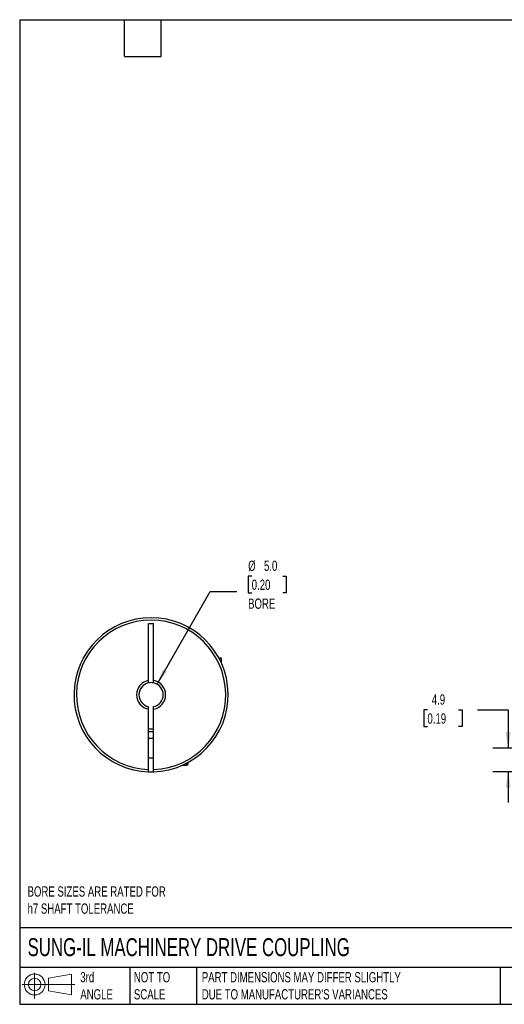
# Model space of a CAD drawing. Header units: millimetres. Extents: x 6 to 273, y 6 to 210.
# Tile 1 of 3: x 6 to 106, y 6 to 210. Entities that reach past the tile are written whole.
import ezdxf

# ---------------------------------------------------------------- set-up
doc = ezdxf.new("R2010")
doc.units = ezdxf.units.MM
doc.linetypes.add('SLD-Solid', pattern=[0])
doc.layers.add('DIMENSIONS', color=140, linetype='SLD-Solid', lineweight=25)
doc.layers.add('TEXT', color=140, linetype='SLD-Solid', lineweight=25)
doc.layers.add('SLD-DEFPOINTS', color=7, linetype='Continuous')
doc.styles.add('SLDTEXTSTYLE0', font='TXT', dxfattribs={"width": 0.7})
doc.dimstyles.new('SLDDIMSTYLE0', dxfattribs={"dimtxt": 2.158008, "dimasz": 3.302, "dimexe": 0, "dimexo": 0.0625, "dimgap": 0.539502, "dimtad": 0, "dimtih": 1, "dimtoh": 1, "dimdec": 1, "dimrnd": 1e-09, "dimzin": 12, "dimdsep": 46, "dimtxsty": 'SLDTEXTSTYLE0', "dimsah": 1, "dimcen": 0.09, "dimadec": 0, "dimazin": 3, "dimtfac": 1, "dimtdec": 1, "dimtmove": 0, "dimatfit": 0, "dimfxl": 0, "dimfrac": 2, "dimtolj": 1, "dimtzin": 12, "dimarcsym": 0})
doc.dimstyles.new('SLDDIMSTYLE3', dxfattribs={"dimtxt": 2.158008, "dimasz": 3.302, "dimexe": 0, "dimexo": 0.0625, "dimgap": 0.539502, "dimtad": 0, "dimtih": 1, "dimtoh": 1, "dimdec": 1, "dimrnd": 1e-09, "dimzin": 4, "dimdsep": 46, "dimtxsty": 'SLDTEXTSTYLE0', "dimsah": 1, "dimcen": 0, "dimadec": 0, "dimazin": 1, "dimtfac": 1, "dimtdec": 1, "dimtofl": 0, "dimtmove": 0, "dimatfit": 3, "dimfxl": 0, "dimfrac": 2, "dimtolj": 1, "dimtzin": 12, "dimarcsym": 0})

# ---------------------------------------------------------------- blocks, each defined once
blk = doc.blocks.new('Block11')
at = {"color": 7, "linetype": 'SLD-Solid', "lineweight": 18}
for p, q in [((2.59, 5.31), (2.59, 0)), ((5.48, 4.17), (10.18, 5.03)), ((5.48, 1.6), (5.48, 4.17)), ((10.18, 5.03), (10.18, 0.73)), ((0, 2.88), (10.87, 2.88)), ((5.48, 1.6), (10.18, 0.73))]:
    blk.add_line(p, q, dxfattribs=at)
for radius in [2.15, 1.29]:
    blk.add_circle((2.59, 2.88), radius, dxfattribs=at)
blk = doc.blocks.new('Block12')
at = {"layer": 'SLD-DEFPOINTS'}
blk.add_blockref('Block11', (0, 0), dxfattribs=at)
blk = doc.blocks.new('_D_1')
at = {"layer": 'DIMENSIONS'}
for p, q in [((90.46, 67.09), (89.73, 67.09)), ((89.73, 67.09), (89.73, 63.66)), ((96.87, 67.09), (97.59, 67.09)), ((97.59, 67.09), (97.59, 63.66)), ((100.76, 67.09), (107.11, 67.09)), ((107.11, 67.09), (107.11, 59.23)), ((89.73, 63.66), (90.46, 63.66)), ((97.59, 63.66), (96.87, 63.66)), ((119.82, 59.23), (103.93, 59.23)), ((115.67, 54.34), (103.93, 54.34)), ((107.11, 54.34), (107.11, 47.99))]:
    blk.add_line(p, q, dxfattribs=at)
for points in [[(107.11, 59.23), (107.62, 62.53), (106.6, 62.53)], [(107.11, 54.34), (106.6, 51.03), (107.62, 51.03)]]:
    blk.add_solid(points, dxfattribs=at)
at = {"layer": 'DIMENSIONS', "char_height": 2.117, "attachment_point": 1, "style": 'SLDTEXTSTYLE0'}
for s, insert in [('4.9', (91.35, 70.31)), ('0.19', (90.46, 66.39))]:
    blk.add_mtext(s, dxfattribs=dict(at, insert=insert))
blk = doc.blocks.new('_D_9')
at = {"layer": 'DIMENSIONS'}
for p, q in [((54.21, 94.7), (53.49, 94.7)), ((53.49, 94.7), (53.49, 91.27)), ((60.62, 94.7), (61.35, 94.7)), ((61.35, 94.7), (61.35, 91.27)), ((34.69, 72.4), (45.62, 91.57)), ((45.62, 91.57), (51.17, 91.57)), ((53.49, 91.27), (54.21, 91.27)), ((61.35, 91.27), (60.62, 91.27))]:
    blk.add_line(p, q, dxfattribs=at)
blk.add_solid([(34.69, 72.4), (36.76, 75.02), (35.88, 75.52)], dxfattribs=at)
at = {"layer": 'DIMENSIONS', "char_height": 2.117, "attachment_point": 1, "style": 'SLDTEXTSTYLE0'}
for s, insert in [('%%c', (53.48, 97.91)), ('5.0', (56.74, 97.91)), ('0.20', (54.21, 94)), ('BORE', (53.46, 90.09))]:
    blk.add_mtext(s, dxfattribs=dict(at, insert=insert))

msp = doc.modelspace()

# ---------------------------------------------------------------- linework, layer by layer
for p, q in [((32.95, 84.93), (33.95, 84.93)), ((32.95, 73.19), (32.95, 84.93)), ((33.95, 73.19), (33.95, 84.93)), ((47.43, 77.83), (47.6, 77.83)), ((47.79, 77.63), (47.52, 77.63)), ((47.6, 77.83), (47.75, 77.83)), ((47.95, 77.63), (47.79, 77.63)), ((47.95, 76.75), (47.95, 77.63)), ((32.95, 54.84), (32.95, 67.27)), ((33.95, 54.84), (33.95, 67.27)), ((33.95, 61.23), (32.95, 61.23)), ((32.95, 57.23), (33.95, 57.23)), ((39.97, 55.73), (40.85, 55.73)), ((40.85, 55.73), (40.85, 56.16)), ((41.05, 56.26), (41.05, 55.93))]:
    msp.add_line(p, q)
for centre, radius, start, end in [((33.45, 70.23), 15.9, 271.8021, 268.1979), ((33.45, 70.23), 15.4, 271.8606, 268.1394), ((47.75, 77.63), 0.2, 0, 90), ((33.45, 70.23), 3, 99.5941, 260.4059), ((33.45, 70.23), 3, 279.5941, 80.4059), ((33.45, 70.23), 2.5, 101.537, 258.463), ((33.45, 70.23), 2.5, 281.537, 78.463), ((33.45, 70.23), 7, 265.904, 274.096), ((33.45, 70.23), 7.6, 266.2278, 273.7722), ((40.85, 55.93), 0.2, 270, 0), ((33.45, 70.23), 15.9, 268.1979, 271.8021)]:
    msp.add_arc(centre, radius, start, end)
for points in [[(19.43, 77.73), (19.48, 77.83), (19.54, 77.93), (19.62, 78.08), (19.65, 78.13), (19.65, 78.13)], [(47.25, 78.13), (47.25, 78.13), (47.28, 78.08), (47.36, 77.93), (47.41, 77.83), (47.47, 77.73)], [(33.95, 72.68), (33.78, 72.71), (33.62, 72.73), (33.28, 72.73), (33.11, 72.71), (32.95, 72.68)], [(32.95, 54.34), (32.95, 54.34), (32.95, 54.39), (32.95, 54.58), (32.95, 54.7), (32.95, 54.84)], [(33.95, 54.34), (33.95, 54.34), (33.95, 54.39), (33.95, 54.58), (33.95, 54.7), (33.95, 54.84)]]:
    msp.add_open_spline(points, degree=3, knots=[0, 0, 0, 0, 0.5, 0.5, 1, 1, 1, 1])
for points in [[(32.95, 72.68), (32.95, 72.85), (32.95, 73.02), (32.95, 73.19)], [(33.95, 72.68), (33.95, 72.85), (33.95, 73.02), (33.95, 73.19)], [(32.95, 67.27), (32.95, 67.44), (32.95, 67.61), (32.95, 67.78)], [(33.95, 67.27), (33.95, 67.44), (33.95, 67.61), (33.95, 67.78)]]:
    msp.add_open_spline(points, degree=3)
at = {"layer": 'TEXT'}
for p, q in [((6.35, 209.55), (273.05, 209.55)), ((6.35, 209.55), (6.35, 6.35)), ((27.94, 201.93), (27.94, 209.55)), ((35.56, 201.93), (35.56, 209.55)), ((27.94, 201.93), (35.56, 201.93)), ((273.05, 22.13), (6.35, 22.13)), ((273.05, 13.97), (6.35, 13.97)), ((29.04, 13.97), (29.04, 6.35)), ((42.84, 13.97), (42.84, 6.35)), ((105.48, 13.97), (105.48, 6.35)), ((6.35, 6.35), (273.05, 6.35))]:
    msp.add_line(p, q, dxfattribs=at)

# ---------------------------------------------------------------- block references
at = {"layer": 'SLD-DEFPOINTS'}
msp.add_blockref('Block12', (6.84, 7.55), dxfattribs=at)

# ---------------------------------------------------------------- texts
at = {"layer": 'TEXT', "attachment_point": 1, "style": 'SLDTEXTSTYLE0'}
for s, insert, char_height in [('BORE SIZES ARE RATED FOR^Jh7 SHAFT TOLERANCE', (7.97, 30.69), 2.1167), ('SUNG-IL MACHINERY DRIVE COUPLING', (7.97, 20), 3.7042), ('3rd^JANGLE', (18.85, 13), 2.117), ('NOT TO^JSCALE', (29.91, 13), 2.1167), ("PART DIMENSIONS MAY DIFFER SLIGHTLY ^JDUE TO MANUFACTURER'S VARIANCES", (43.91, 13), 2.1167)]:
    msp.add_mtext(s, dxfattribs=dict(at, insert=insert, char_height=char_height))

# ---------------------------------------------------------------- dimensions: what is measured, and where the dimension line sits
at = {"layer": 'DIMENSIONS'}
dim = msp.add_diameter_dim_2p(p1=(32.21, 68.06), p2=(34.69, 72.4), text='<>\\PBORE', dimstyle='SLDDIMSTYLE3', dxfattribs=at)
dim.commit()
dim.dimension.update_dxf_attribs({"geometry": '_D_9', "text_midpoint": (57.42, 92.68), "dimtype": 163})
dim = msp.add_linear_dim(base=(107.11, 59.23), p1=(116.94, 54.34), p2=(121.09, 59.23), angle=90, dimstyle='SLDDIMSTYLE0', dxfattribs=at)
dim.commit()
dim.dimension.update_dxf_attribs({"geometry": '_D_1', "text_midpoint": (107.11, 67.09), "dimtype": 160})

doc.saveas('drawing.dxf')
